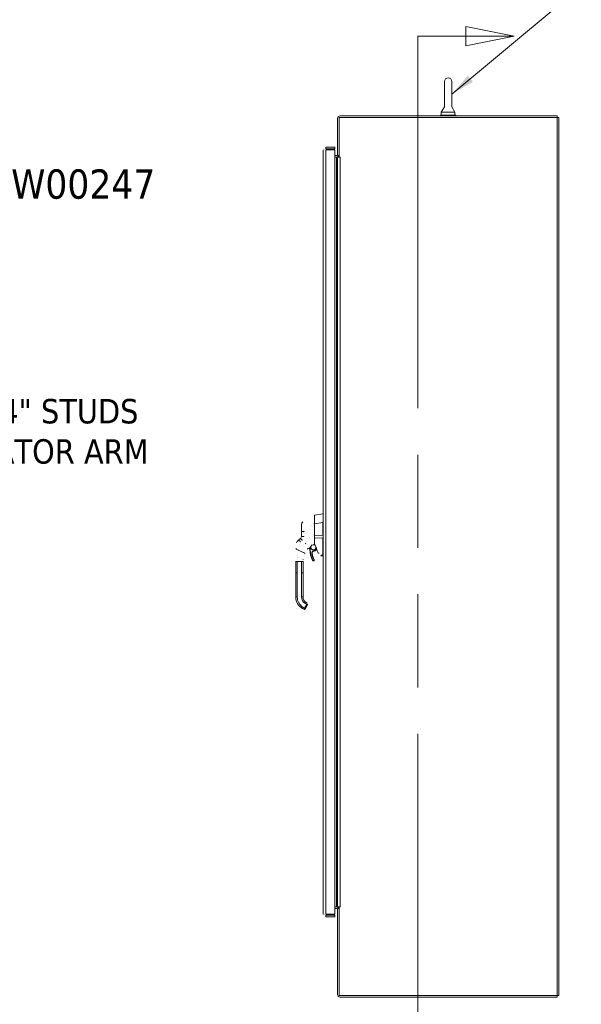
# Model space of a CAD drawing. Header units: inches. Extents: x 13 to 322, y 13 to 203.
# Tile 6 of 10: x 135 to 181, y 81 to 162. Entities that reach past the tile are written whole.
import ezdxf

# ---------------------------------------------------------------- set-up
doc = ezdxf.new("R2010")
doc.units = ezdxf.units.IN
doc.header["$LTSCALE"] = 20
doc.header["$MEASUREMENT"] = 0
doc.linetypes.add('DOUBLE_DASH_CHAIN', pattern=[1.2403, 0.6614, -0.0827, 0.1654, -0.0827, 0.1654, -0.0827])
for name, color, linetype, lineweight in [('Section Line (ANSI)', 7, 'DOUBLE_DASH_CHAIN', 13), ('Symbol (ANSI)', 7, 'Continuous', 18), ('Visible (ANSI)', 7, 'Continuous', 13), ('Visible Narrow (ANSI)', 7, 'Continuous', 18)]:
    doc.layers.add(name, color=color, linetype=linetype, lineweight=lineweight)
doc.styles.add('Note Text (ANSI)', font='tahoma.ttf')
doc.dimstyles.new('Default (ANSI)$7', dxfattribs={"dimscale": 20, "dimtxt": 0.12, "dimasz": 0.098425, "dimexe": 0.125, "dimexo": 0.0625, "dimgap": 0.031496, "dimtad": 0, "dimtih": 1, "dimtoh": 1, "dimdec": 3, "dimrnd": 1e-08, "dimzin": 0, "dimdsep": 46, "dimtxsty": 'Note Text (ANSI)', "dimcen": 0.09, "dimdle": 0.393701, "dimclrd": 256, "dimclre": 256, "dimclrt": 256, "dimadec": 0, "dimazin": 1, "dimtfac": 1, "dimtofl": 0, "dimtmove": 0, "dimatfit": 3, "dimfxl": 0, "dimtolj": 1, "dimtzin": 4, "dimlwd": -1, "dimlwe": -1, "dimarcsym": 0})

# ---------------------------------------------------------------- blocks, each defined once
blk = doc.blocks.new('2dTransSection1')
at = {"layer": 'Section Line (ANSI)', "linetype": 'Continuous'}
for p, q in [((8.7791, 8.0264), (8.5822, 8.0657)), ((8.5822, 8.0657), (8.5822, 7.987)), ((8.3854, 8.0264), (8.3854, 7.9511)), ((8.3854, 8.0264), (8.5822, 8.0264)), ((8.5822, 8.0264), (8.7791, 8.0264)), ((8.5822, 7.987), (8.7791, 8.0264))]:
    blk.add_line(p, q, dxfattribs=at)
at = {"layer": 'Section Line (ANSI)', "linetype": 'DOUBLE_DASH_CHAIN', "ltscale": 0.115098}
blk.add_line((8.3854, 8.0264), (8.3854, 3.9539), dxfattribs=at)
at = {"layer": 'Section Line (ANSI)', "linetype": 'Continuous', "flags": 128}
blk.add_lwpolyline([(8.5822, 7.987), (8.7791, 8.0264)], dxfattribs=at)
at = {"layer": 'Section Line (ANSI)'}
blk.add_solid([(8.5822, 7.987), (8.7791, 8.0264), (8.5822, 8.0657), (8.5822, 7.987)], dxfattribs=at)

msp = doc.modelspace()

# ---------------------------------------------------------------- linework, layer by layer
at = {"layer": 'Visible (ANSI)'}
for p, q in [((169.8747, 156.8219), (169.8747, 154.7619)), ((170.4947, 154.7619), (170.4947, 156.8219)), ((169.8747, 154.7619), (169.6247, 154.3219)), ((170.4947, 154.7619), (170.7447, 154.3219)), ((179.1222, 154.0094), (161.3409, 154.0094)), ((170.8097, 154.0719), (169.5597, 154.0719)), ((169.5597, 154.0719), (169.5597, 154.0094)), ((169.6247, 154.3219), (170.7447, 154.3219)), ((169.6247, 154.3219), (169.6247, 154.0719)), ((170.7447, 154.3219), (170.7447, 154.0719)), ((170.8097, 154.0719), (170.8097, 154.0094)), ((179.1222, 154.0094), (179.1222, 153.8844)), ((161.1222, 150.7594), (161.1222, 153.7907)), ((161.2472, 150.6346), (161.2472, 153.8844)), ((161.2472, 153.8844), (179.1222, 153.8844)), ((179.2472, 153.8844), (179.1222, 153.8844)), ((179.1222, 153.8844), (179.1222, 82.0094)), ((179.2472, 82.0094), (179.2472, 153.8844)), ((159.9551, 88.6657), (159.9551, 151.2282)), ((160.8926, 151.4469), (160.1739, 151.4469)), ((160.1739, 151.3219), (160.1739, 151.4469)), ((160.1739, 151.3219), (160.8926, 151.3219)), ((160.1739, 151.2335), (160.8926, 151.2335)), ((160.8926, 151.3219), (160.8926, 151.4469)), ((160.8926, 151.2335), (160.8926, 88.6603)), ((160.8926, 150.7594), (161.0284, 150.7594)), ((161.2472, 150.7594), (161.1222, 150.7594)), ((161.0284, 150.6344), (160.8926, 150.6344)), ((161.1222, 150.6344), (161.0284, 150.6344)), ((161.1222, 150.6344), (161.3409, 150.6344)), ((161.1222, 150.6344), (161.1222, 89.2594)), ((161.2472, 150.6346), (161.3411, 150.6346)), ((161.3411, 150.6344), (161.3409, 150.6344)), ((161.3411, 150.6346), (161.3411, 150.6344)), ((159.2268, 121.298), (159.2268, 120.9384)), ((159.2268, 120.592), (159.2268, 120.917)), ((159.243, 121.3174), (159.9104, 121.4351)), ((159.9107, 121.4351), (159.9104, 121.4351)), ((159.9551, 121.4351), (159.9107, 121.4351)), ((158.1835, 120.6018), (158.1835, 119.9881)), ((159.2268, 119.6884), (159.2268, 120.592)), ((159.9104, 119.6731), (159.9104, 120.7372)), ((157.9808, 119.3214), (157.829, 119.1771)), ((158.1222, 119.4556), (157.9808, 119.3214)), ((158.1835, 119.9881), (158.1835, 119.5983)), ((159.2268, 118.9316), (159.2268, 119.6884)), ((159.9104, 119.6731), (159.9105, 119.6718)), ((159.9105, 119.4439), (159.9104, 119.4426)), ((159.9104, 118.0382), (159.9104, 119.4426)), ((157.7301, 118.5477), (157.7301, 118.5477)), ((157.7689, 119.0548), (157.7689, 119.0548)), ((158.6387, 118.5441), (158.6371, 118.5421)), ((158.823, 118.7878), (158.823, 118.7878)), ((159.2101, 118.9192), (159.2161, 118.9198)), ((159.383, 118.4937), (159.4251, 118.5437)), ((159.7973, 118.0062), (159.7829, 118.0088)), ((159.7973, 118.0062), (159.9104, 117.9863)), ((159.9104, 117.9863), (159.9115, 117.9863)), ((159.9551, 117.9863), (159.9115, 117.9863)), ((157.7062, 116.6004), (157.7062, 117.5265)), ((158.2967, 117.4666), (158.2967, 117.5265)), ((158.2967, 116.8564), (158.2967, 117.4666)), ((157.7062, 116.6004), (157.7062, 114.6319)), ((158.2967, 116.7579), (158.2967, 116.8564)), ((158.2967, 116.6004), (158.2967, 116.7579)), ((158.2967, 116.1477), (158.2967, 116.6004)), ((158.2967, 116.1477), (158.2967, 116.0493)), ((158.2967, 115.439), (158.2967, 116.0493)), ((158.2967, 115.439), (158.2967, 115.3406)), ((158.2967, 114.7304), (158.2967, 115.3406)), ((158.2967, 114.7304), (158.2967, 114.6319)), ((158.2574, 113.6773), (158.3597, 113.6182)), ((158.4672, 113.647), (158.4869, 113.6811)), ((158.4869, 113.6811), (158.6641, 113.988)), ((158.5526, 114.1887), (158.6208, 114.1493)), ((158.6771, 114.0218), (158.6736, 114.0089)), ((160.8926, 88.6603), (160.1739, 88.6603)), ((160.8926, 89.2594), (161.0284, 89.2594)), ((161.0284, 89.1344), (160.8926, 89.1344)), ((161.1222, 89.2594), (161.0284, 89.2594)), ((161.1222, 89.2594), (161.3409, 89.2594)), ((161.1222, 82.1032), (161.1222, 89.1344)), ((161.1222, 89.1344), (161.2472, 89.1344)), ((161.3411, 89.2592), (161.2472, 89.2592)), ((161.2472, 82.0094), (161.2472, 89.2592)), ((161.3409, 89.2594), (161.3411, 89.2594)), ((161.3411, 89.2594), (161.3411, 89.2592)), ((160.1739, 88.5719), (160.8926, 88.5719)), ((160.1739, 88.5719), (160.1739, 88.4469)), ((160.1739, 88.4469), (160.8926, 88.4469)), ((160.8926, 88.5719), (160.8926, 88.4469)), ((179.1222, 82.0094), (161.2472, 82.0094)), ((161.3409, 81.8844), (179.1222, 81.8844)), ((179.2472, 82.0094), (179.1222, 82.0094)), ((179.1222, 81.8844), (179.1222, 82.0094))]:
    msp.add_line(p, q, dxfattribs=at)
at = {"layer": 'Visible (ANSI)', "flags": 128}
for points in [[(170.4947, 154.7619), (170.4947, 154.7574)], [(159.9551, 151.2282), (159.9556, 151.2284)], [(160.0802, 151.232), (160.0806, 151.238)], [(160.1739, 151.4469), (160.1595, 151.4464)], [(159.2115, 121.3034), (159.2115, 121.3034)], [(158.2423, 120.7422), (158.2727, 120.7714)], [(159.9107, 120.7451), (159.9132, 120.7901)], [(158.176, 119.5349), (158.1764, 119.5424)], [(158.1835, 119.5983), (158.1832, 119.5879)], [(159.2275, 119.5997), (159.2274, 119.5994)], [(159.2275, 119.5997), (159.2277, 119.6004)], [(159.9105, 119.4439), (159.9106, 119.453)], [(157.7301, 118.5477), (157.7318, 118.6113)], [(157.7301, 118.5477), (157.7305, 118.5691)], [(157.7687, 119.0547), (157.7713, 119.0719)], [(158.6525, 118.5621), (158.6522, 118.5617)], [(158.6734, 118.5883), (158.6727, 118.5875)], [(159.0171, 118.8697), (159.02, 118.8709)], [(159.119, 118.9031), (159.1228, 118.9041)], [(159.2268, 118.9316), (159.2267, 118.9308)], [(159.4412, 118.5), (159.3893, 118.6398)], [(159.4396, 118.496), (159.4385, 118.5013)], [(158.3052, 117.6947), (158.3018, 117.6572)], [(158.3052, 117.6947), (158.3053, 117.6962)], [(158.3895, 118.0779), (158.3906, 118.081)], [(158.4472, 118.2225), (158.4312, 118.1861)], [(158.4472, 118.2225), (158.4499, 118.2285)], [(159.7829, 118.0088), (159.7626, 118.0131)], [(159.9115, 117.9863), (159.9125, 117.9863)], [(157.7062, 117.5267), (157.7063, 117.5584)], [(158.2967, 117.5265), (158.2969, 117.5523)], [(158.2968, 117.5453), (158.2969, 117.5455)], [(158.6341, 114.1404), (158.6336, 114.1408)], [(158.6341, 114.1404), (158.6427, 114.133)], [(158.6641, 113.988), (158.6645, 113.9888)], [(158.6684, 114.0979), (158.6678, 114.0991)], [(158.6684, 114.0979), (158.6725, 114.0881)], [(158.6772, 114.0217), (158.6775, 114.0232)], [(159.9551, 88.6657), (159.9556, 88.6513)], [(160.0802, 88.6618), (160.0806, 88.6558)], [(160.1739, 88.6603), (160.1595, 88.6605)]]:
    msp.add_lwpolyline(points, dxfattribs=at)
at = {"layer": 'Visible (ANSI)'}
for centre, radius, start, end in [((170.1847, 156.8219), 0.31, 0, 180), ((161.3409, 153.7907), 0.2187, 90, 180), ((161.0284, 150.8532), 0.0937, 270, 0), ((161.0284, 150.8532), 0.2187, 270, 334.623066), ((159.2464, 121.298), 0.0197, 100, 180), ((158.3803, 120.6018), 0.1969, 134.527188, 180), ((160.0394, 120.7372), 0.129, 176.489847, 179.98963), ((158.6529, 118.5297), 0.0201, 105.360148, 142.950353), ((158.5016, 119.0805), 0.5512, 285.360115, 336.331611), ((159.142, 118.6965), 0.315, 190.417579, 203.180314), ((158.6715, 118.495), 0.1969, 359.951445, 23.180314), ((160.7818, 118.4932), 1.9134, 179.951445, 207.412275), ((159.142, 118.6965), 0.2067, 165.181932, 99.499732), ((159.142, 118.6965), 0.2067, 114.252881, 132.916411), ((159.0248, 118.8512), 0.0201, 112.543798, 156.331609), ((159.142, 118.6965), 0.2067, 114.249907, 114.252586), ((159.142, 118.6965), 0.315, 275.8028, 319.915845), ((144.6655, 113.0439), 15.748, 19.171405, 20.255663), ((159.1898, 118.2264), 0.1575, 95.8028, 189.512745), ((160.7818, 118.4932), 1.7717, 189.512745, 207.412275), ((159.1461, 117.6449), 0.0709, 207.412275, 27.412275), ((158.8086, 114.6319), 1.1024, 180, 240), ((158.8086, 114.6319), 0.5118, 180, 240), ((158.399, 113.6864), 0.0787, 240, 329.998727), ((161.0284, 89.0407), 0.2188, 25.376934, 90), ((161.0284, 89.0407), 0.0937, 0, 90), ((161.3409, 82.1032), 0.2187, 180, 270)]:
    msp.add_arc(centre, radius, start, end, dxfattribs=at)
for centre, major_axis, ratio, start_param, end_param in [((157.918, 119.6374), (0.2378, -0.1395), 0.8320659, 6.047871, 6.0835839), ((157.9646, 119.0344), (-0.1958, 0.0204), 0.9999986, 5.5757179, 6.2831853), ((158.6532, 118.53), (-0.016, 0.0121), 0.9994991, 6.2823206, 6.2831853), ((160.3639, 117.9863), (-0.4534, 0.0534), 0.1629425, 0.0191733, 0.0880014)]:
    msp.add_ellipse(centre, major_axis=major_axis, ratio=ratio, start_param=start_param, end_param=end_param, dxfattribs=at)
at = {"layer": 'Visible Narrow (ANSI)'}
for p, q in [((160.1739, 151.2335), (160.1739, 88.6603)), ((161.0284, 150.6344), (161.0284, 89.2594)), ((161.3409, 150.6344), (161.3409, 89.2594)), ((159.2122, 121.1039), (159.2122, 121.1039)), ((159.0202, 120.5108), (159.0202, 120.5108)), ((159.243, 120.6195), (159.2268, 120.6195)), ((159.243, 120.6195), (159.9104, 120.7372)), ((159.243, 119.6931), (159.243, 120.6195)), ((159.9551, 120.7451), (159.9107, 120.7451)), ((158.3609, 119.9469), (158.3609, 119.9469)), ((158.4, 120.027), (158.4, 120.027)), ((158.8344, 119.4772), (158.8345, 119.4772)), ((158.8533, 119.4926), (158.8534, 119.4926)), ((159.0438, 119.6156), (159.0438, 119.6156)), ((159.243, 119.6931), (159.2268, 119.6931)), ((159.243, 119.6931), (159.9104, 119.6731)), ((159.2644, 119.462), (159.9104, 119.4426)), ((159.9551, 119.6718), (159.9105, 119.6718)), ((159.9551, 119.4439), (159.9105, 119.4439)), ((157.7301, 118.5477), (157.9094, 118.4664)), ((157.7689, 119.0548), (157.7688, 119.0547)), ((157.8535, 118.4918), (157.8535, 118.4918)), ((157.8603, 118.4887), (157.8603, 118.4887)), ((158.027, 118.9268), (158.027, 118.9268)), ((158.5928, 119.1906), (158.5928, 119.1906)), ((158.68, 118.5964), (158.6734, 118.5883)), ((158.8525, 118.5725), (158.8706, 118.5802)), ((158.8684, 118.4948), (158.8881, 118.4948)), ((159.3679, 118.5063), (159.4173, 118.5649)), ((159.383, 118.4937), (159.3679, 118.5063)), ((159.4416, 118.4989), (159.4396, 118.496)), ((159.4416, 118.4989), (159.4412, 118.5)), ((157.8361, 117.8503), (157.8361, 117.8502)), ((157.8389, 117.8888), (157.8389, 117.8888)), ((157.8476, 117.9911), (157.8476, 117.9911)), ((157.9094, 118.4664), (158.3396, 118.2713)), ((158.1949, 117.7365), (158.1949, 117.7365)), ((158.3396, 118.2713), (158.4472, 118.2225)), ((159.0345, 118.2004), (159.0151, 118.1972)), ((159.1739, 118.3831), (159.1719, 118.4027)), ((159.2091, 117.6776), (159.1916, 117.6685)), ((159.7973, 118.0582), (159.9104, 118.0382)), ((159.9551, 118.0329), (159.9115, 118.0329)), ((157.7062, 117.5265), (157.8243, 117.5265)), ((157.8243, 116.6004), (157.8243, 117.5265)), ((157.8243, 117.5265), (158.1786, 117.5265)), ((158.1786, 116.6004), (158.1786, 117.5265)), ((158.1786, 117.5265), (158.2967, 117.5265)), ((159.0832, 117.6123), (159.1007, 117.6214)), ((157.8243, 116.6004), (157.7062, 116.6004)), ((157.8243, 116.6004), (157.8243, 114.6319)), ((158.1786, 116.6004), (158.1786, 114.6319)), ((158.2967, 116.6004), (158.1786, 116.6004)), ((157.8243, 114.6319), (157.7062, 114.6319)), ((158.2967, 114.6319), (158.1786, 114.6319)), ((158.3164, 113.7796), (158.2574, 113.6773)), ((158.3164, 113.7796), (158.4187, 113.7205)), ((158.3597, 113.6182), (158.4187, 113.7205)), ((158.4187, 113.7205), (158.5959, 114.0274)), ((158.4869, 113.6811), (158.4187, 113.7205)), ((158.5526, 114.1887), (158.4936, 114.0864)), ((158.4936, 114.0864), (158.5959, 114.0274)), ((158.6641, 113.988), (158.6641, 113.988))]:
    msp.add_line(p, q, dxfattribs=at)
at = {"layer": 'Visible Narrow (ANSI)', "flags": 128}
for points in [[(158.2423, 120.7422), (158.2425, 120.7415)], [(159.2145, 120.592), (159.2143, 120.6317)], [(158.2266, 119.2817), (158.2386, 119.2697)], [(158.3554, 119.5755), (158.3543, 119.5538)], [(158.3612, 119.9764), (158.361, 119.9588)], [(158.3612, 119.9764), (158.3843, 120.0071)], [(159.2138, 119.6883), (159.2139, 119.7253)], [(159.2275, 119.5997), (159.2281, 119.5939)], [(159.2392, 119.4663), (159.2428, 119.4262)], [(159.243, 119.6131), (159.244, 119.6067)], [(159.2644, 119.462), (159.2701, 119.422)], [(157.7689, 119.0548), (157.7689, 119.0548)], [(157.9094, 118.4664), (157.9139, 118.4925)], [(158.0828, 119.1417), (158.0588, 119.1353)], [(158.2153, 119.2704), (158.21, 119.2654)], [(158.5119, 118.9964), (158.5226, 119.0319)], [(158.5119, 118.9964), (158.5249, 118.9834)], [(158.6457, 118.5533), (158.6453, 118.5528)], [(158.6594, 118.5709), (158.6591, 118.5705)], [(158.6887, 118.6009), (158.6856, 118.5972)], [(158.7674, 118.7409), (158.7641, 118.7367)], [(158.7709, 118.7398), (158.7678, 118.7357)], [(158.9951, 118.8542), (158.9918, 118.8528)], [(159.0051, 118.8646), (159.0015, 118.8631)], [(159.0051, 118.8646), (159.0132, 118.8681)], [(159.0064, 118.8592), (159.0063, 118.8592)], [(159.2161, 118.9198), (159.2162, 118.92)], [(159.2268, 119.0566), (159.2343, 119.038)], [(159.4416, 118.4989), (159.4416, 118.499)], [(158.3396, 118.2713), (158.3478, 118.2955)], [(158.4472, 118.2225), (158.4539, 118.2372)], [(159.5545, 118.2162), (159.5534, 118.2161)], [(159.5545, 118.2162), (159.5591, 118.2028)], [(159.6153, 118.2156), (159.6187, 118.2056)], [(157.7062, 117.5265), (157.7063, 117.5641)], [(157.8243, 117.5265), (157.8244, 117.56)], [(158.1786, 117.5265), (158.1789, 117.5519)], [(158.5959, 114.0274), (158.5996, 114.034)]]:
    msp.add_lwpolyline(points, dxfattribs=at)
at = {"layer": 'Visible Narrow (ANSI)'}
for centre, radius, start, end in [((159.2149, 121.2921), 0.0118, 0, 106.926785), ((158.808, 118.4666), 0.9719, 178.067676, 178.067705), ((159.142, 118.6965), 0.2953, 188.400972, 203.180314), ((158.6715, 118.495), 0.2165, 359.951445, 23.180314), ((160.7818, 118.4932), 1.8937, 179.951445, 207.412275), ((159.142, 118.6965), 0.2264, 174.58662, 359.663033), ((159.142, 118.6965), 0.2953, 275.8028, 319.915845), ((159.142, 118.6965), 0.2264, 77.041264, 77.041469), ((159.142, 118.6965), 0.2264, 42.463541, 77.040831), ((159.1898, 118.2264), 0.1772, 95.8028, 189.512745), ((160.7818, 118.4932), 1.7913, 189.512745, 207.412275), ((159.1461, 117.6449), 0.0512, 207.412275, 27.412275), ((158.8086, 114.6319), 0.9843, 180, 240), ((158.8086, 114.6319), 0.6299, 180, 240), ((158.5618, 114.047), 0.0996, 46.971688, 46.976316)]:
    msp.add_arc(centre, radius, start, end, dxfattribs=at)
for centre, major_axis, ratio, start_param, end_param in [((159.2464, 120.5984), (-0.0034, 0.719), 0.0046168, 0.0007915, 1.5414295), ((159.2149, 120.592), (0.0118, 0), 0.0009275, 4.6726682, 6.2831853), ((158.1164, 119.1786), (-0.1356, 0.1427), 0.2531137, 0, 1.5889484), ((158.2695, 119.3246), (-0.1415, 0.1369), 0.3080759, 0, 1.5657389), ((158.2578, 119.3129), (-0.1356, 0.1427), 0.3049918, 6.283184, 7.8619064), ((158.3803, 119.5983), (-0.1968, 0), 0.1168536, 0.0000006, 1.4438516), ((158.3803, 119.9881), (-0.1969, 0), 0.0598145, 0, 1.4734293), ((157.9123, 119.5715), (0.3709, -0.2149), 0.9485808, 6.0128334, 6.0519486), ((158.3606, 119.6044), (0.0197, 0), 0.5704914, 1.7947306, 1.79489), ((158.4, 119.9011), (0.0591, 0), 0.0716421, 2.3053085, 2.3054146), ((159.2149, 119.6884), (0.0118, 0), 0.0079179, 4.6183944, 6.2831856), ((159.2698, 119.475), (-0.033, -0.005), 0.3706216, 0.3289425, 1.3483037), ((159.2463, 119.6932), (0.0006, 0.6986), 0.0047484, 1.5709266, 1.6857645), ((158.6532, 118.53), (-0.016, 0.0121), 0.9994991, 5.6284122, 6.2831853), ((159.0902, 119.1436), (-0.4425, -0.5945), 0.00001, 6.2561467, 6.2874975), ((158.5016, 119.0806), (-0.5512, 0), 0.9998, 1.83929, 2.7281), ((158.6955, 118.5836), (-0.0155, 0.0127), 0.7626796, 5.6530692, 6.2825964), ((158.7807, 118.7282), (0.0159, -0.0123), 0.2365917, 2.4029988, 2.720343), ((159.0131, 118.8462), (-0.008, 0.0184), 0.9572865, 0.000423, 0.7624825), ((159.0247, 118.8511), (-0.0077, 0.0185), 0.9999327, 0, 0.7638026), ((157.5662, 118.3349), (1.4402, 0.5244), 0.00001, 6.2831767, 6.2942897), ((157.8361, 117.7355), (0.0118, 0), 0.0789199, 2.1702122, 2.1709451), ((159.629, 118.2412), (-0.0751, -0.0236), 0.2676826, 0.0734779, 1.3043913), ((159.8109, 118.0838), (-0.0137, -0.0775), 0.1222756, 5.0705396, 6.2831853), ((158.5959, 114.0274), (0.0682, -0.0394), 0.00001, 4.7124286, 6.2831662)]:
    msp.add_ellipse(centre, major_axis=major_axis, ratio=ratio, start_param=start_param, end_param=end_param, dxfattribs=at)

# ---------------------------------------------------------------- block references
at = {"layer": 'Section Line (ANSI)', "xscale": 20, "yscale": 20, "zscale": 20}
msp.add_blockref('2dTransSection1', (0, 0), dxfattribs=at)

# ---------------------------------------------------------------- texts
at = {"layer": 'Symbol (ANSI)', "insert": (124.1914, 149.6304), "char_height": 2.4, "width": 22.658023, "attachment_point": 1, "style": 'Note Text (ANSI)'}
msp.add_mtext('{DWG HW00247}', dxfattribs=at)
at = {"layer": 'Symbol (ANSI)', "insert": (120.4368, 130.8372), "char_height": 2, "width": 26.766614, "attachment_point": 1, "line_spacing_factor": 0.987884, "style": 'Note Text (ANSI)'}
msp.add_mtext('{\\fTahoma|b0|i0;\\H2.0000;1/4-20 X 3/4" STUDS\\PFOR ACTIVATOR ARM\\P(2 PL)}', dxfattribs=at)

# ---------------------------------------------------------------- leaders
at = {"layer": 'Symbol (ANSI)'}
msp.add_leader([(170.4947, 155.7919), (179.1229, 162.9684), (181.0914, 162.9684)], dimstyle='Default (ANSI)$7', override={"dimtad": 0}, dxfattribs=at)

doc.saveas('drawing.dxf')
